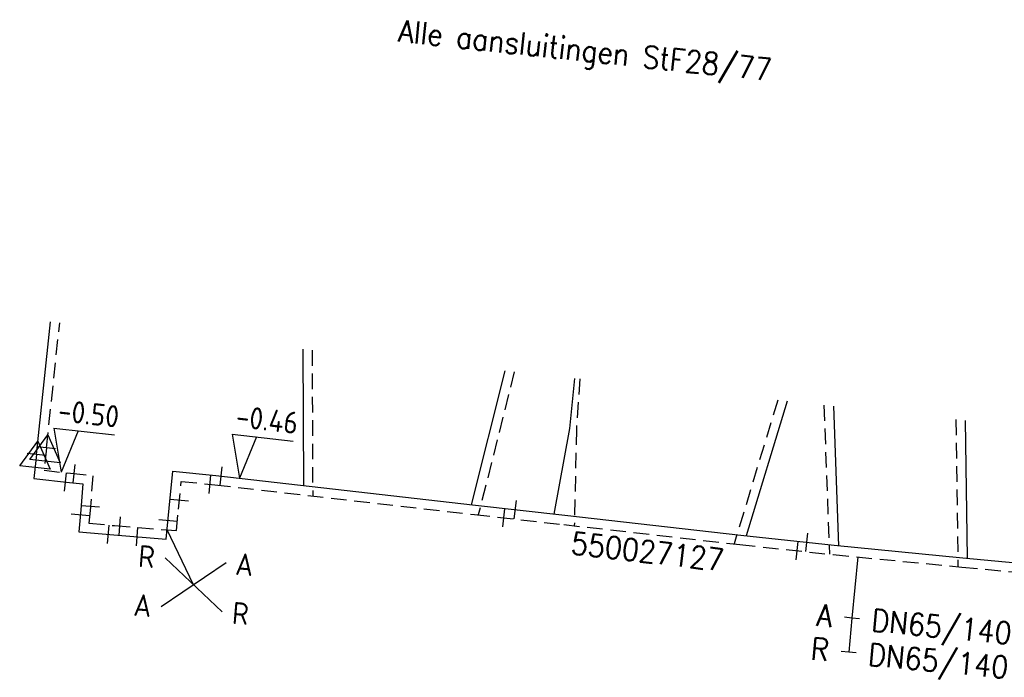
# Model space of a CAD drawing. Header units: millimetres. Extents: x 0 to 118212815, y 0 to 488348790.
# Tile 127 of 143: x 117553044 to 117593165, y 487574425 to 487601221. Entities that reach past the tile are written whole.
import ezdxf
from ezdxf.enums import TextEntityAlignment as Align

# ---------------------------------------------------------------- set-up
doc = ezdxf.new("R2010")
doc.units = ezdxf.units.MM
doc.header["$LTSCALE"] = 200
doc.linetypes.add('HIDDEN2', pattern=[4.7625, 3.175, -1.5875])
for name, color, linetype in [('WW-C-mof', 7, 'Continuous'), ('WW-C-VERLOOP', 7, 'Continuous'), ('WW-I-diam', 7, 'Continuous'), ('WW-I-info', 7, 'Continuous'), ('WW-I-leidingkruis', 7, 'Continuous'), ('WW-I-NAP', 7, 'Continuous'), ('WW-L-aanvoer', 3, 'Continuous'), ('WW-L-retour', 3, 'HIDDEN2')]:
    doc.layers.add(name, color=color, linetype=linetype)
doc.styles.add('DIN17', font='ROMANS.SHX', dxfattribs={"width": 0.9})
doc.styles.add('ISOCP', font='ISOCP.SHX')

# ---------------------------------------------------------------- blocks, each defined once
blk = doc.blocks.new('LR-mof')
at = {"color": 0, "linetype": 'ByBlock', "lineweight": -2}
blk.add_line((0, -0.75), (0, 0.75), dxfattribs=at)
blk = doc.blocks.new('nap1')
at = {"color": 0, "linetype": 'Continuous', "lineweight": -3}
for p, q in [((-1, 3.5), (0, 0)), ((-1, 3.5), (4, 3.5)), ((1, 3.5), (0, 0))]:
    blk.add_line(p, q, dxfattribs=at)
at = {"color": 0, "linetype": 'Continuous', "lineweight": -3, "style": 'ISOCP'}
for tag, p in [('*1', (1.701, 5)), ('*2', (4, 1.5))]:
    blk.add_attdef(tag, text='', height=1.8, dxfattribs=at).set_placement(p, align=Align.MIDDLE)
blk = doc.blocks.new('LR-hyp')
at = {"color": 7, "linetype": 'ByBlock', "lineweight": -3, "style": 'DIN17', "width": 0.9}
blk.add_attdef('*1', text='', height=1.8, dxfattribs=at).set_placement((0, 0), align=Align.MIDDLE)
at = {"color": 7, "linetype": 'ByBlock', "lineweight": -2, "style": 'DIN17', "width": 0.9, "flags": 1}
blk.add_attdef('*2', text='', height=1.8, dxfattribs=at).set_placement((0, -5), align=Align.MIDDLE)
blk = doc.blocks.new('LR-DIAO2')
at = {"color": 0, "lineweight": -3}
blk.add_line((0, 0), (0, -5), dxfattribs=at)
at = {"color": 0, "linetype": 'Continuous', "lineweight": -3}
blk.add_line((0, -5), (0, -7.8), dxfattribs=at)
at = {"color": 0, "lineweight": -3}
for points in [[(0.614, -5), (0, -5), (-0.614, -5)], [(0.614, -7.8), (0, -7.8), (-0.614, -7.8)]]:
    blk.add_lwpolyline(points, dxfattribs=at)
at = {"color": 1, "lineweight": -3, "style": 'DIN17', "width": 0.9}
for tag, p in [('*1', (-1.614, -5)), ('*2', (-1.614, -7.783))]:
    blk.add_attdef(tag, text='', height=1.8, dxfattribs=at).set_placement(p, align=Align.MIDDLE_RIGHT)
for tag, p in [('*11', (1.614, -5)), ('*12', (1.614, -7.8))]:
    blk.add_attdef(tag, text='', height=1.8, dxfattribs=at).set_placement(p, align=Align.MIDDLE_LEFT)
blk = doc.blocks.new('LR-VERL')
at = {"color": 0, "linetype": 'ByBlock', "lineweight": -2}
blk.add_lwpolyline([(1.083, 0), (-1.083, -1.25), (-1.083, 1.25)], close=True, dxfattribs=at)
blk = doc.blocks.new('LR-ldkruis')
at = {"color": 0, "linetype": 'ByBlock', "lineweight": -2}
for p, q in [((2.5, 2), (-2.5, -2)), ((-2.5, 2), (2.5, -2))]:
    blk.add_line(p, q, dxfattribs=at)
at = {"color": 0, "linetype": 'ByBlock', "lineweight": -2, "style": 'ISOCP'}
for tag, p in [('*1', (-4, 2)), ('*3', (4, 2)), ('*2', (-4, -2)), ('*4', (4, -2))]:
    blk.add_attdef(tag, text='', height=1.8, dxfattribs=at).set_placement(p, align=Align.MIDDLE)

msp = doc.modelspace()

# ---------------------------------------------------------------- linework, layer by layer
at = {"layer": 'WW-I-info'}
msp.add_line((117560131, 487578188), (117559051, 487580432), dxfattribs=at)
at = {"layer": 'WW-L-aanvoer'}
for p, q in [((117553723, 487583507), (117554297, 487588904)), ((117564581, 487587796), (117564602, 487582240)), ((117572813, 487586910), (117571445, 487581455)), ((117575651, 487586604), (117575448, 487584569)), ((117584316, 487585671), (117582652, 487580188)), ((117586199, 487585468), (117586404, 487579786)), ((117591572, 487584889), (117591651, 487579279)), ((117575448, 487584569), (117574813, 487581076)), ((117553723, 487583507), (117553617, 487582524)), ((117553617, 487582524), (117555076, 487582362)), ((117559136, 487581318), (117559282, 487582819)), ((117559282, 487582819), (117561039, 487582649)), ((117561039, 487582649), (117571616, 487581435)), ((117555076, 487582362), (117555617, 487582302)), ((117555617, 487582302), (117555535, 487581251)), ((117555535, 487581251), (117555455, 487580359)), ((117559014, 487580054), (117559136, 487581318)), ((117571616, 487581435), (117575263, 487581026)), ((117575263, 487581026), (117582428, 487580212)), ((117555455, 487580359), (117556880, 487580228)), ((117556880, 487580228), (117559014, 487580054)), ((117582428, 487580212), (117586231, 487579803)), ((117586231, 487579803), (117591475, 487579296)), ((117591475, 487579296), (117597072, 487578762))]:
    msp.add_line(p, q, dxfattribs=at)
at = {"layer": 'WW-L-retour'}
for p, q in [((117554134, 487583772), (117554675, 487588863)), ((117564961, 487587755), (117564983, 487581814)), ((117573195, 487586869), (117571732, 487581039)), ((117575868, 487586581), (117575727, 487584530)), ((117583931, 487585712), (117582155, 487579861)), ((117585817, 487585509), (117586036, 487579442)), ((117591191, 487584930), (117591275, 487578933)), ((117575727, 487584530), (117575643, 487580600)), ((117554134, 487583772), (117554036, 487582860)), ((117554036, 487582860), (117555118, 487582740)), ((117555118, 487582740), (117556024, 487582639)), ((117556024, 487582639), (117555914, 487581219)), ((117559515, 487581281), (117559624, 487582404)), ((117559624, 487582404), (117560999, 487582271)), ((117560999, 487582271), (117571573, 487581057)), ((117559429, 487580401), (117559515, 487581281)), ((117555914, 487581219), (117555868, 487580703)), ((117571573, 487581057), (117575220, 487580648)), ((117555868, 487580703), (117556913, 487580607)), ((117556913, 487580607), (117559429, 487580401)), ((117575220, 487580648), (117582386, 487579835)), ((117582386, 487579835), (117586192, 487579425)), ((117586192, 487579425), (117591438, 487578918)), ((117591438, 487578918), (117596693, 487578417))]:
    msp.add_line(p, q, dxfattribs=at)

# ---------------------------------------------------------------- block references
at = {"layer": 'WW-C-mof', "xscale": 500, "yscale": 500, "zscale": 500, "rotation": 83.8299}
for p in [(117554134, 487583772), (117553723, 487583507)]:
    msp.add_blockref('LR-mof', p, dxfattribs=at)
at = {"layer": 'WW-C-mof', "linetype": 'Continuous', "xscale": 500, "yscale": 500, "zscale": 500}
for p, rotation in [((117555267, 487582723), 353.6639000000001), ((117561254, 487582624), 353.4522000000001), ((117554914, 487582380), 353.6639000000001), ((117560803, 487582290), 354.4602), ((117559549, 487581636), 84.46020000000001), ((117555927, 487581387), 85.5634), ((117572769, 487580923), 353.601), ((117573240, 487581253), 353.601), ((117555516, 487581039), 84.8481), ((117557122, 487580590), 355.3282), ((117556652, 487580249), 354.7609), ((117557830, 487580151), 355.3282), ((117559087, 487580810), 84.46022536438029), ((117585122, 487579922), 353.8579), ((117584723, 487579583), 353.8579)]:
    msp.add_blockref('LR-mof', p, dxfattribs=dict(at, rotation=rotation))
at = {"layer": 'WW-C-VERLOOP', "linetype": 'Continuous', "xscale": 500, "yscale": 500, "zscale": 500, "rotation": 83.8299}
for p in [(117553723, 487583507), (117554134, 487583772)]:
    msp.add_blockref('LR-VERL', p, dxfattribs=at)
at = {"layer": 'WW-I-diam', "linetype": 'Continuous', "xscale": 500, "yscale": 500, "zscale": 500, "rotation": 354.4764842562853}
msp.add_blockref('LR-DIAO2', (117587199, 487579328), dxfattribs=at).add_auto_attribs({'*1': 'A', '*11': 'DN65/140', '*2': 'R', '*12': 'DN65/140'})
at = {"layer": 'WW-I-info', "linetype": 'Continuous'}
ref = msp.add_blockref('LR-hyp', (117578625, 487579550), dxfattribs=dict(at, xscale=500.0000000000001, yscale=500.0000000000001, zscale=500.0000000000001, rotation=353.4522000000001))
ref.add_attrib('*1', '550027127', dxfattribs={"layer": '0', "color": 0, "linetype": 'ByBlock', "lineweight": -3, "height": 900, "rotation": 353.4522, "style": 'DIN17', "width": 0.9}).set_placement((117578625, 487579550), align=Align.MIDDLE)
at = {"layer": 'WW-I-leidingkruis', "linetype": 'Continuous'}
ref = msp.add_blockref('LR-ldkruis', (117560131, 487578188), dxfattribs=dict(at, xscale=500, yscale=500, zscale=500, rotation=355.3282))
ref.add_attrib('*1', 'R', dxfattribs={"layer": '0', "color": 1, "linetype": 'ByBlock', "lineweight": -2, "height": 900, "rotation": 355.3282, "style": 'ISOCP'}).set_placement((117558219, 487579348), align=Align.MIDDLE)
ref.add_attrib('*2', 'A', dxfattribs={"layer": '0', "color": 1, "linetype": 'ByBlock', "lineweight": -2, "height": 900, "rotation": 355.3282, "style": 'ISOCP'}).set_placement((117558056, 487577354), align=Align.MIDDLE)
ref.add_attrib('*3', 'A', dxfattribs={"layer": '0', "color": 1, "linetype": 'ByBlock', "lineweight": -2, "height": 900, "rotation": 355.3282, "style": 'ISOCP'}).set_placement((117562205, 487579022), align=Align.MIDDLE)
ref.add_attrib('*4', 'R', dxfattribs={"layer": '0', "color": 1, "linetype": 'ByBlock', "lineweight": -2, "height": 900, "rotation": 355.3282, "style": 'ISOCP'}).set_placement((117562043, 487577029), align=Align.MIDDLE)
at = {"layer": 'WW-I-NAP', "linetype": 'Continuous'}
ref = msp.add_blockref('nap1', (117554733, 487582782), dxfattribs=dict(at, xscale=500, yscale=500, zscale=500, rotation=353.6638972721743))
ref.add_attrib('*1', '-0.50', dxfattribs={"layer": '0', "color": 1, "linetype": 'Continuous', "lineweight": -3, "height": 900, "rotation": 353.6639, "style": 'ISOCP'}).set_placement((117555854, 487585173), align=Align.MIDDLE)
ref = msp.add_blockref('nap1', (117561998, 487582539), dxfattribs=dict(at, xscale=500, yscale=500, zscale=500, rotation=353.4522364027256))
ref.add_attrib('*1', '-0.46', dxfattribs={"layer": '0', "color": 1, "linetype": 'Continuous', "lineweight": -3, "height": 900, "rotation": 353.4522, "style": 'ISOCP'}).set_placement((117563128, 487584925), align=Align.MIDDLE)

# ---------------------------------------------------------------- texts
at = {"layer": 'WW-I-info', "style": 'DIN17', "width": 0.9}
msp.add_text('Alle aansluitingen StF28/77', height=900, rotation=353.9767, dxfattribs=at).set_placement((117568447, 487600331))

doc.saveas('drawing.dxf')
